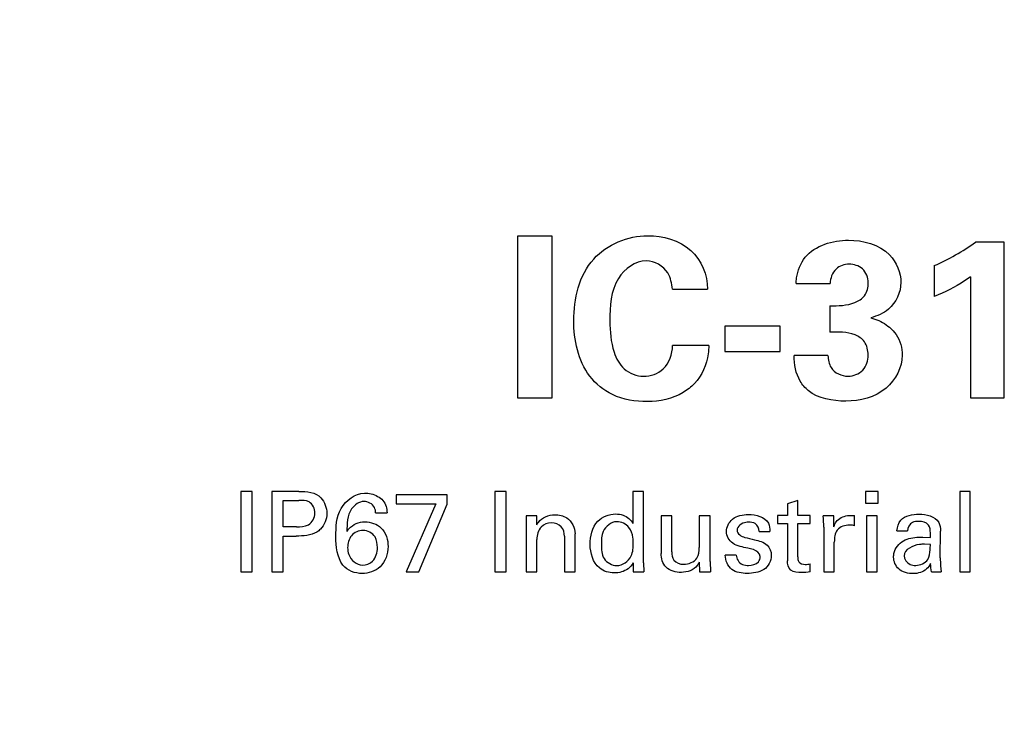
# Model space of a CAD drawing. Header units: inches. Extents: x 0 to 34, y 0 to 22.
# Tile 8 of 59: x 7.757 to 8.616, y 9.7 to 10.319. Entities that reach past the tile are written whole.
import ezdxf

# ---------------------------------------------------------------- set-up
doc = ezdxf.new("R2010")
doc.units = ezdxf.units.IN
doc.header["$LTSCALE"] = 1.87
doc.header["$MEASUREMENT"] = 0
doc.layers.get('0').update_dxf_attribs({"linetype": 'CONTINUOUS'})
doc.layers.add('DIMENSIONS', color=7, linetype='CONTINUOUS')
doc.styles.get("Standard").update_dxf_attribs({"font": 'txt', "width": 0.8})
doc.dimstyles.new('DIMSTYLE_1', dxfattribs={"dimtxt": 0.125, "dimasz": 0.18, "dimexe": 0.125, "dimexo": 0.0625, "dimgap": 0.03125, "dimtad": 0, "dimtih": 1, "dimtoh": 1, "dimdec": 3, "dimzin": 4, "dimdsep": 46, "dimtxsty": 'STANDARD', "dimblk": '_FILLED', "dimblk1": '_FILLED', "dimblk2": '_FILLED', "dimcen": 0.09, "dimadec": 0, "dimazin": 0, "dimtp": 0.001, "dimtm": 0.001, "dimtfac": 1, "dimtdec": 3, "dimtofl": 0, "dimtmove": 0, "dimatfit": 3, "dimldrblk": '_FILLED', "dimfxl": 1, "dimtolj": 1, "dimtzin": 4, "dimarcsym": 0})

# ---------------------------------------------------------------- blocks, each defined once
blk = doc.blocks.new('*D22')
at = {"layer": 'DIMENSIONS', "color": 2, "linetype": 'CONTINUOUS'}
blk.add_line((7.81197, 11.25104), (6.01238, 11.25104), dxfattribs=at)
at = {"layer": 'DIMENSIONS', "color": 2, "linetype": 'CONTINUOUS', "insert": (5.94988, 11.31354), "char_height": 0.125, "width": 1.325, "attachment_point": 3, "line_spacing_factor": 0.9}
blk.add_mtext('2.892{\\Ftxt.shx;\\W1.000000;\\H0.125000; }[73.46]', dxfattribs=at)
blk = doc.blocks.new('_FILLED')
at = {"color": 0, "linetype": 'BYBLOCK'}
blk.add_solid([(0, 0), (-1, 0.1736), (-1, -0.1736)], dxfattribs=at)
blk = doc.blocks.new('*D23')
at = {"layer": 'DIMENSIONS', "color": 2, "linetype": 'CONTINUOUS'}
blk.add_line((7.81197, 12.18204), (6.01238, 12.18204), dxfattribs=at)
at = {"layer": 'DIMENSIONS', "color": 2, "linetype": 'CONTINUOUS', "insert": (5.94988, 12.24454), "char_height": 0.125, "width": 1.325, "attachment_point": 3, "line_spacing_factor": 0.9}
blk.add_mtext('3.823{\\Ftxt.shx;\\W1.000000;\\H0.125000; }[97.11]', dxfattribs=at)
blk = doc.blocks.new('*D24')
at = {"layer": 'DIMENSIONS', "color": 2, "linetype": 'CONTINUOUS'}
blk.add_line((7.76338, 14.38141), (6.01238, 14.38141), dxfattribs=at)
at = {"layer": 'DIMENSIONS', "color": 2, "linetype": 'CONTINUOUS', "insert": (5.94988, 14.44391), "char_height": 0.125, "width": 1.725, "attachment_point": 3, "line_spacing_factor": 0.9}
blk.add_mtext('2X 6.023{\\Ftxt.shx;\\W1.000000;\\H0.125000; }[152.97]', dxfattribs=at)
blk = doc.blocks.new('*D25')
at = {"layer": 'DIMENSIONS', "color": 2, "linetype": 'CONTINUOUS'}
blk.add_line((8.46238, 15.94801), (6.01238, 15.94801), dxfattribs=at)
at = {"layer": 'DIMENSIONS', "color": 2, "linetype": 'CONTINUOUS', "insert": (5.94988, 16.01051), "char_height": 0.125, "width": 1.425, "attachment_point": 3, "line_spacing_factor": 0.9}
blk.add_mtext('7.589{\\Ftxt.shx;\\W1.000000;\\H0.125000; }[192.77]', dxfattribs=at)

msp = doc.modelspace()

# ---------------------------------------------------------------- linework, layer by layer
at = {"color": 7, "linetype": 'CONTINUOUS'}
for p, q in [((8.22157, 10.12982), (8.1914, 10.12982)), ((8.1914, 10.12982), (8.1914, 9.98877)), ((8.22157, 9.98877), (8.22157, 10.12982)), ((8.61605, 10.12457), (8.59094, 10.12457)), ((8.61605, 9.98877), (8.61605, 10.12457)), ((8.55496, 10.10414), (8.55496, 10.0771)), ((8.58667, 10.09442), (8.58667, 9.98877)), ((8.43435, 10.08838), (8.46412, 10.08838)), ((8.32641, 10.08351), (8.35716, 10.08351)), ((8.46373, 10.06893), (8.46373, 10.04616)), ((8.42035, 10.05122), (8.37211, 10.05122)), ((8.37211, 10.05122), (8.37211, 10.02924)), ((8.42035, 10.02924), (8.42035, 10.05122)), ((8.35833, 10.03429), (8.32662, 10.03429)), ((8.37211, 10.02924), (8.42035, 10.02924)), ((8.46217, 10.02573), (8.4326, 10.02573)), ((8.1914, 9.98877), (8.22157, 9.98877)), ((8.58667, 9.98877), (8.61605, 9.98877)), ((7.95977, 9.90716), (7.95003, 9.90716)), ((7.95003, 9.90716), (7.95003, 9.83693)), ((7.95977, 9.83693), (7.95977, 9.90716)), ((8.00062, 9.90716), (7.97708, 9.90716)), ((7.97708, 9.90716), (7.97708, 9.83693)), ((8.18142, 9.90716), (8.17168, 9.90716)), ((8.17168, 9.90716), (8.17168, 9.83693)), ((8.18142, 9.83693), (8.18142, 9.90716)), ((8.30113, 9.90707), (8.29199, 9.90707)), ((8.29199, 9.90707), (8.29199, 9.87915)), ((8.30113, 9.84472), (8.30113, 9.90707)), ((8.50595, 9.90697), (8.49497, 9.90697)), ((8.49497, 9.90697), (8.49497, 9.89695)), ((8.50595, 9.89695), (8.50595, 9.90697)), ((8.58629, 9.90707), (8.57713, 9.90707)), ((8.57713, 9.90707), (8.57713, 9.83693)), ((8.58629, 9.83693), (8.58629, 9.90707)), ((7.98681, 9.89928), (8.00043, 9.89928)), ((7.98681, 9.87633), (7.98681, 9.89928)), ((8.12988, 9.90424), (8.08542, 9.90424)), ((8.08542, 9.90424), (8.08542, 9.89617)), ((8.12988, 9.89608), (8.12988, 9.90424)), ((8.43583, 9.89909), (8.42678, 9.89617)), ((8.43583, 9.88596), (8.43583, 9.89909)), ((8.49497, 9.89695), (8.50595, 9.89695)), ((8.06753, 9.88829), (8.07755, 9.88829)), ((8.08542, 9.89617), (8.12005, 9.89617)), ((8.12005, 9.89617), (8.09418, 9.83693)), ((8.10517, 9.83693), (8.12988, 9.89608)), ((8.42678, 9.89617), (8.42678, 9.88596)), ((8.20806, 9.88576), (8.19892, 9.88576)), ((8.19892, 9.88576), (8.19901, 9.88012)), ((8.19901, 9.88012), (8.19901, 9.83693)), ((8.20817, 9.87788), (8.20806, 9.88576)), ((8.32593, 9.88576), (8.31659, 9.88576)), ((8.31659, 9.88576), (8.31659, 9.85297)), ((8.32593, 9.85434), (8.32593, 9.88576)), ((8.35929, 9.88576), (8.34985, 9.88576)), ((8.34985, 9.88576), (8.34985, 9.85813)), ((8.35929, 9.84607), (8.35929, 9.88576)), ((8.42678, 9.88596), (8.41813, 9.88596)), ((8.41813, 9.88596), (8.41813, 9.87925)), ((8.41813, 9.87925), (8.42678, 9.87925)), ((8.42678, 9.87925), (8.42678, 9.84665)), ((8.44672, 9.88596), (8.43583, 9.88596)), ((8.43583, 9.87925), (8.44672, 9.87925)), ((8.43583, 9.84996), (8.43583, 9.87925)), ((8.44672, 9.87925), (8.44672, 9.88596)), ((8.46724, 9.88576), (8.45801, 9.88576)), ((8.46743, 9.87633), (8.46724, 9.88576)), ((8.48543, 9.8772), (8.48543, 9.88615)), ((8.50507, 9.88576), (8.49593, 9.88576)), ((8.49593, 9.88576), (8.49593, 9.83693)), ((8.50507, 9.83693), (8.50507, 9.88576)), ((7.99838, 9.87633), (7.98681, 9.87633)), ((8.40218, 9.87223), (8.41152, 9.87223)), ((8.45848, 9.87584), (8.45848, 9.83693)), ((8.48368, 9.87759), (8.48105, 9.87769)), ((8.48543, 9.8772), (8.48368, 9.87759)), ((8.52238, 9.87272), (8.53152, 9.87272)), ((8.56012, 9.84919), (8.56052, 9.87253)), ((7.98681, 9.86815), (7.99818, 9.86815)), ((7.98681, 9.83693), (7.98681, 9.86815)), ((8.20817, 9.83693), (8.20817, 9.86505)), ((8.23219, 9.86796), (8.23219, 9.83693)), ((8.24152, 9.83693), (8.24152, 9.87011)), ((8.46773, 9.83693), (8.46773, 9.8629)), ((8.54495, 9.86728), (8.55157, 9.86699)), ((8.55157, 9.86067), (8.54632, 9.86095)), ((8.29219, 9.84472), (8.29238, 9.83693)), ((8.30113, 9.84472), (8.30154, 9.83693)), ((8.34985, 9.8453), (8.35005, 9.83693)), ((8.35929, 9.84607), (8.35959, 9.83693)), ((8.38224, 9.85143), (8.37261, 9.85143)), ((7.95003, 9.83693), (7.95977, 9.83693)), ((7.97708, 9.83693), (7.98681, 9.83693)), ((8.09418, 9.83693), (8.10517, 9.83693)), ((8.17168, 9.83693), (8.18142, 9.83693)), ((8.19901, 9.83693), (8.20817, 9.83693)), ((8.23219, 9.83693), (8.24152, 9.83693)), ((8.29238, 9.83693), (8.30154, 9.83693)), ((8.35005, 9.83693), (8.35959, 9.83693)), ((8.44672, 9.83683), (8.44672, 9.84393)), ((8.45848, 9.83693), (8.46773, 9.83693)), ((8.49593, 9.83693), (8.50507, 9.83693)), ((8.55264, 9.83693), (8.5609, 9.83693)), ((8.57713, 9.83693), (8.58629, 9.83693))]:
    msp.add_line(p, q, dxfattribs=at)
msp.add_arc((8.48021, 10.27773), 0.189, 293.29748, 305.86643, dxfattribs=at)
for points, knots in [([(8.24042, 10.05609), (8.24042, 10.07492), (8.24918, 10.11446), (8.28775, 10.13021), (8.30482, 10.13021)], [0, 0, 0, 0, 0.524525, 1, 1, 1, 1]), ([(8.30482, 10.13021), (8.3181, 10.13021), (8.34593, 10.12306), (8.35716, 10.09581), (8.35716, 10.08351)], [0, 0, 0, 0, 0.519169, 1, 1, 1, 1]), ([(8.48007, 10.12632), (8.49278, 10.12632), (8.51656, 10.12024), (8.5258, 10.09802), (8.5258, 10.08936)], [0, 0, 0, 0, 0.59467, 1, 1, 1, 1]), ([(8.43435, 10.08838), (8.43451, 10.09003), (8.43519, 10.09813), (8.43823, 10.10631), (8.44233, 10.11134)], [0, 0, 0, 0, 0.203792, 1, 1, 1, 1]), ([(8.30365, 10.10822), (8.2941, 10.10822), (8.27257, 10.09212), (8.27194, 10.06849), (8.27194, 10.0559)], [0, 0, 0, 0, 0.431409, 1, 1, 1, 1]), ([(8.32641, 10.08351), (8.32584, 10.08838), (8.32399, 10.10092), (8.31084, 10.10822), (8.30365, 10.10822)], [0, 0, 0, 0, 0.405571, 1, 1, 1, 1]), ([(8.48066, 10.10531), (8.4766, 10.10531), (8.46739, 10.10231), (8.46412, 10.09294), (8.46412, 10.08838)], [0, 0, 0, 0, 0.470485, 1, 1, 1, 1]), ([(8.49739, 10.08915), (8.49739, 10.09353), (8.49392, 10.10271), (8.48477, 10.10531), (8.48066, 10.10531)], [0, 0, 0, 0, 0.515317, 1, 1, 1, 1]), ([(8.58667, 10.09442), (8.58497, 10.09312), (8.57501, 10.0863), (8.56414, 10.08085), (8.55496, 10.0771)], [0, 0, 0, 0, 0.177133, 1, 1, 1, 1]), ([(8.46373, 10.06893), (8.47111, 10.06914), (8.48224, 10.06907), (8.49555, 10.0773), (8.49739, 10.08522), (8.49739, 10.08915)], [0, 0, 0, 0, 0.500716, 0.733192, 1, 1, 1, 1]), ([(8.5258, 10.08936), (8.5258, 10.08081), (8.51884, 10.06566), (8.50518, 10.06019), (8.49973, 10.05861)], [0, 0, 0, 0, 0.600768, 1, 1, 1, 1]), ([(8.30463, 9.98546), (8.29427, 9.98546), (8.27479, 9.98846), (8.246, 10.01195), (8.24042, 10.03931), (8.24042, 10.05609)], [0, 0, 0, 0, 0.290623, 0.529314, 1, 1, 1, 1]), ([(8.27194, 10.0559), (8.27194, 10.04672), (8.27316, 10.03177), (8.28288, 10.01212), (8.29528, 10.00764), (8.30132, 10.00764)], [0, 0, 0, 0, 0.438938, 0.710636, 1, 1, 1, 1]), ([(8.49973, 10.05861), (8.50088, 10.05824), (8.50667, 10.05642), (8.51215, 10.05339), (8.51587, 10.05025)], [0, 0, 0, 0, 0.199227, 1, 1, 1, 1]), ([(8.49719, 10.02612), (8.49719, 10.03013), (8.49558, 10.03812), (8.48232, 10.04663), (8.47113, 10.04616), (8.46373, 10.04616)], [0, 0, 0, 0, 0.271238, 0.499265, 1, 1, 1, 1]), ([(8.51587, 10.05025), (8.51804, 10.04844), (8.52438, 10.04173), (8.52696, 10.03221), (8.52696, 10.02593)], [0, 0, 0, 0, 0.311158, 1, 1, 1, 1]), ([(8.30132, 10.00764), (8.30742, 10.00764), (8.32182, 10.0123), (8.32639, 10.027), (8.32662, 10.03429)], [0, 0, 0, 0, 0.455238, 1, 1, 1, 1]), ([(8.35833, 10.03429), (8.35816, 10.03194), (8.3574, 10.0201), (8.35231, 10.00809), (8.34567, 10.00122)], [0, 0, 0, 0, 0.198059, 1, 1, 1, 1]), ([(8.44505, 9.995), (8.44227, 9.99729), (8.43474, 10.00611), (8.4326, 10.01801), (8.4326, 10.02573)], [0, 0, 0, 0, 0.318542, 1, 1, 1, 1]), ([(8.46217, 10.02573), (8.46234, 10.02207), (8.46382, 10.01233), (8.47418, 10.00764), (8.47968, 10.00764)], [0, 0, 0, 0, 0.400049, 1, 1, 1, 1]), ([(8.52696, 10.02593), (8.52696, 10.0153), (8.51465, 9.99176), (8.49007, 9.98586), (8.47774, 9.98586)], [0, 0, 0, 0, 0.463004, 1, 1, 1, 1]), ([(8.47968, 10.00764), (8.48431, 10.00764), (8.49433, 10.01138), (8.49719, 10.02146), (8.49719, 10.02612)], [0, 0, 0, 0, 0.498232, 1, 1, 1, 1]), ([(8.34567, 10.00122), (8.34275, 9.9982), (8.331, 9.98869), (8.31535, 9.98546), (8.30463, 9.98546)], [0, 0, 0, 0, 0.281841, 1, 1, 1, 1]), ([(8.0329, 9.86757), (8.0329, 9.87588), (8.03331, 9.89319), (8.04964, 9.9056), (8.05781, 9.9056)], [0, 0, 0, 0, 0.504296, 1, 1, 1, 1]), ([(8.05781, 9.9056), (8.05979, 9.9056), (8.06569, 9.90505), (8.07129, 9.90206), (8.07395, 9.89918)], [0, 0, 0, 0, 0.336873, 1, 1, 1, 1]), ([(8.01462, 9.88829), (8.01462, 9.89194), (8.01084, 9.89956), (8.00346, 9.89928), (8.00043, 9.89928)], [0, 0, 0, 0, 0.545968, 1, 1, 1, 1]), ([(8.05732, 9.8983), (8.05314, 9.8983), (8.04239, 9.89075), (8.04276, 9.87879), (8.04242, 9.87204)], [0, 0, 0, 0, 0.382115, 1, 1, 1, 1]), ([(8.06753, 9.88829), (8.06751, 9.88996), (8.06678, 9.89536), (8.06082, 9.8983), (8.05732, 9.8983)], [0, 0, 0, 0, 0.322187, 1, 1, 1, 1]), ([(7.99838, 9.87633), (8.00194, 9.87633), (8.01017, 9.87605), (8.01462, 9.88437), (8.01462, 9.88829)], [0, 0, 0, 0, 0.475197, 1, 1, 1, 1]), ([(8.04242, 9.87204), (8.04305, 9.87295), (8.04647, 9.87798), (8.05313, 9.8806), (8.0581, 9.8806)], [0, 0, 0, 0, 0.181302, 1, 1, 1, 1]), ([(8.0581, 9.8806), (8.0632, 9.8806), (8.07489, 9.87671), (8.07842, 9.86476), (8.07842, 9.85901)], [0, 0, 0, 0, 0.469732, 1, 1, 1, 1]), ([(8.20817, 9.87788), (8.20857, 9.87865), (8.21156, 9.88403), (8.21856, 9.88673), (8.22382, 9.88673)], [0, 0, 0, 0, 0.142134, 1, 1, 1, 1]), ([(8.2209, 9.87963), (8.21772, 9.87963), (8.2102, 9.87673), (8.20817, 9.86893), (8.20817, 9.86505)], [0, 0, 0, 0, 0.450841, 1, 1, 1, 1]), ([(8.22382, 9.88673), (8.22743, 9.88673), (8.2368, 9.88508), (8.24152, 9.87533), (8.24152, 9.87011)], [0, 0, 0, 0, 0.408421, 1, 1, 1, 1]), ([(8.25474, 9.86076), (8.25474, 9.86789), (8.25779, 9.88207), (8.27129, 9.88741), (8.27683, 9.88741)], [0, 0, 0, 0, 0.562835, 1, 1, 1, 1]), ([(8.27788, 9.8806), (8.27305, 9.8806), (8.26459, 9.87355), (8.26447, 9.86477), (8.26447, 9.86106)], [0, 0, 0, 0, 0.565867, 1, 1, 1, 1]), ([(8.27683, 9.88741), (8.27906, 9.88741), (8.28513, 9.88677), (8.29013, 9.88239), (8.29199, 9.87915)], [0, 0, 0, 0, 0.374652, 1, 1, 1, 1]), ([(8.37359, 9.87214), (8.37359, 9.87614), (8.37831, 9.88524), (8.38788, 9.88692), (8.39266, 9.88692)], [0, 0, 0, 0, 0.455182, 1, 1, 1, 1]), ([(8.39275, 9.88021), (8.39204, 9.88021), (8.38796, 9.88018), (8.38284, 9.87668), (8.38284, 9.87321)], [0, 0, 0, 0, 0.17005, 1, 1, 1, 1]), ([(8.40218, 9.87223), (8.40228, 9.87475), (8.39984, 9.87999), (8.39482, 9.88021), (8.39275, 9.88021)], [0, 0, 0, 0, 0.549591, 1, 1, 1, 1]), ([(8.46743, 9.87633), (8.46782, 9.87786), (8.46999, 9.88283), (8.47546, 9.88544), (8.47911, 9.88596)], [0, 0, 0, 0, 0.29971, 1, 1, 1, 1]), ([(8.54135, 9.881), (8.53951, 9.881), (8.53455, 9.88064), (8.53168, 9.87555), (8.53152, 9.87272)], [0, 0, 0, 0, 0.393918, 1, 1, 1, 1]), ([(8.01939, 9.87419), (8.01846, 9.87325), (8.01259, 9.86843), (8.00433, 9.86815), (7.99818, 9.86815)], [0, 0, 0, 0, 0.177303, 1, 1, 1, 1]), ([(8.05653, 9.87312), (8.05282, 9.87312), (8.04498, 9.86961), (8.04312, 9.86168), (8.04312, 9.85803)], [0, 0, 0, 0, 0.503999, 1, 1, 1, 1]), ([(8.06909, 9.85813), (8.06909, 9.8613), (8.0683, 9.86897), (8.06051, 9.87312), (8.05653, 9.87312)], [0, 0, 0, 0, 0.443612, 1, 1, 1, 1]), ([(8.29229, 9.86202), (8.29229, 9.86361), (8.29208, 9.86834), (8.29054, 9.87314), (8.2886, 9.87564)], [0, 0, 0, 0, 0.33439, 1, 1, 1, 1]), ([(8.39236, 9.85755), (8.38784, 9.85858), (8.37882, 9.85948), (8.37359, 9.86825), (8.37359, 9.87214)], [0, 0, 0, 0, 0.544092, 1, 1, 1, 1]), ([(8.48105, 9.87769), (8.47721, 9.87769), (8.46849, 9.8751), (8.46773, 9.86652), (8.46773, 9.8629)], [0, 0, 0, 0, 0.515039, 1, 1, 1, 1]), ([(8.55157, 9.86699), (8.55157, 9.8683), (8.55158, 9.87188), (8.55131, 9.87595), (8.54982, 9.87778)], [0, 0, 0, 0, 0.357133, 1, 1, 1, 1]), ([(8.27788, 9.84238), (8.28293, 9.84238), (8.29213, 9.84899), (8.29229, 9.85823), (8.29229, 9.86202)], [0, 0, 0, 0, 0.570966, 1, 1, 1, 1]), ([(8.38973, 9.86699), (8.39251, 9.86633), (8.39904, 9.86471), (8.40617, 9.863), (8.4091, 9.86027)], [0, 0, 0, 0, 0.41657, 1, 1, 1, 1]), ([(8.51946, 9.84977), (8.51946, 9.85088), (8.51995, 9.85656), (8.52406, 9.86177), (8.52802, 9.86407)], [0, 0, 0, 0, 0.19383, 1, 1, 1, 1]), ([(8.52802, 9.86407), (8.53203, 9.86629), (8.53803, 9.86713), (8.54376, 9.86728), (8.54495, 9.86728)], [0, 0, 0, 0, 0.794749, 1, 1, 1, 1]), ([(8.04312, 9.85803), (8.04312, 9.85599), (8.04385, 9.84891), (8.05103, 9.84286), (8.05604, 9.84286)], [0, 0, 0, 0, 0.289876, 1, 1, 1, 1]), ([(8.07842, 9.85901), (8.07842, 9.85268), (8.074, 9.8397), (8.06126, 9.83546), (8.05566, 9.83546)], [0, 0, 0, 0, 0.53083, 1, 1, 1, 1]), ([(8.05604, 9.84286), (8.0592, 9.84286), (8.06694, 9.84582), (8.06909, 9.85396), (8.06909, 9.85813)], [0, 0, 0, 0, 0.43098, 1, 1, 1, 1]), ([(8.27574, 9.83595), (8.27119, 9.83595), (8.25857, 9.83977), (8.25474, 9.85344), (8.25474, 9.86076)], [0, 0, 0, 0, 0.383494, 1, 1, 1, 1]), ([(8.26447, 9.86106), (8.26447, 9.85678), (8.26475, 9.84756), (8.27372, 9.84238), (8.27788, 9.84238)], [0, 0, 0, 0, 0.506976, 1, 1, 1, 1]), ([(8.32593, 9.85434), (8.32593, 9.85188), (8.32654, 9.84556), (8.3332, 9.84355), (8.33634, 9.84355)], [0, 0, 0, 0, 0.439434, 1, 1, 1, 1]), ([(8.40306, 9.85026), (8.40306, 9.85311), (8.39816, 9.85662), (8.39395, 9.85719), (8.39236, 9.85755)], [0, 0, 0, 0, 0.635816, 1, 1, 1, 1]), ([(8.54632, 9.86095), (8.54488, 9.86095), (8.53825, 9.86106), (8.5287, 9.85653), (8.5287, 9.85103)], [0, 0, 0, 0, 0.207409, 1, 1, 1, 1]), ([(8.54923, 9.84782), (8.55075, 9.85029), (8.55145, 9.85486), (8.55152, 9.85919), (8.55157, 9.86067)], [0, 0, 0, 0, 0.663399, 1, 1, 1, 1]), ([(8.33429, 9.83644), (8.32958, 9.83644), (8.31948, 9.83888), (8.31659, 9.84876), (8.31659, 9.85297)], [0, 0, 0, 0, 0.5283, 1, 1, 1, 1]), ([(8.34985, 9.8453), (8.34935, 9.84432), (8.34639, 9.83889), (8.33934, 9.83644), (8.33429, 9.83644)], [0, 0, 0, 0, 0.178403, 1, 1, 1, 1]), ([(8.39168, 9.83557), (8.3871, 9.83557), (8.377, 9.83689), (8.37257, 9.84689), (8.37261, 9.85143)], [0, 0, 0, 0, 0.502235, 1, 1, 1, 1]), ([(8.38224, 9.85143), (8.38216, 9.84824), (8.38593, 9.84281), (8.39112, 9.84257), (8.39296, 9.84257)], [0, 0, 0, 0, 0.635432, 1, 1, 1, 1]), ([(8.43914, 9.83625), (8.43595, 9.83625), (8.42869, 9.83658), (8.42678, 9.84374), (8.42678, 9.84665)], [0, 0, 0, 0, 0.522846, 1, 1, 1, 1]), ([(8.43583, 9.84996), (8.43583, 9.84855), (8.43598, 9.8446), (8.4403, 9.84345), (8.44235, 9.84345)], [0, 0, 0, 0, 0.407501, 1, 1, 1, 1]), ([(8.53669, 9.83537), (8.5322, 9.83537), (8.52311, 9.83733), (8.51946, 9.84606), (8.51946, 9.84977)], [0, 0, 0, 0, 0.547216, 1, 1, 1, 1]), ([(8.5287, 9.85103), (8.5287, 9.84799), (8.53224, 9.84298), (8.53712, 9.84257), (8.53882, 9.84257)], [0, 0, 0, 0, 0.641499, 1, 1, 1, 1]), ([(8.56012, 9.84919), (8.56012, 9.84867), (8.56022, 9.84458), (8.56041, 9.84048), (8.5609, 9.83693)], [0, 0, 0, 0, 0.126113, 1, 1, 1, 1]), ([(8.55176, 9.84423), (8.5508, 9.84247), (8.54726, 9.83738), (8.54073, 9.83537), (8.53669, 9.83537)], [0, 0, 0, 0, 0.331011, 1, 1, 1, 1])]:
    msp.add_open_spline(points, degree=3, knots=knots, dxfattribs=at)
for points in [[(8.44233, 10.11134), (8.45092, 10.1218), (8.46654, 10.12632), (8.48007, 10.12632)], [(8.47774, 9.98586), (8.46643, 9.98586), (8.45389, 9.98794), (8.44505, 9.995)], [(8.00062, 9.90716), (8.00728, 9.90716), (8.01526, 9.90641), (8.01977, 9.90152)], [(8.01977, 9.90152), (8.02317, 9.89805), (8.02493, 9.89275), (8.02493, 9.8879)], [(8.07395, 9.89918), (8.07644, 9.89628), (8.07739, 9.89211), (8.07755, 9.88829)], [(8.02493, 9.8879), (8.02493, 9.88297), (8.02288, 9.87767), (8.01939, 9.87419)], [(8.22956, 9.87633), (8.22733, 9.87847), (8.22399, 9.87963), (8.2209, 9.87963)], [(8.2886, 9.87564), (8.2862, 9.87876), (8.28182, 9.8806), (8.27788, 9.8806)], [(8.39266, 9.88692), (8.39905, 9.88692), (8.4074, 9.88506), (8.41026, 9.87934)], [(8.41026, 9.87934), (8.41127, 9.87716), (8.41152, 9.87464), (8.41152, 9.87223)], [(8.45848, 9.87584), (8.45848, 9.87915), (8.4583, 9.88246), (8.45801, 9.88576)], [(8.47911, 9.88596), (8.4812, 9.88625), (8.48333, 9.88628), (8.48543, 9.88615)], [(8.52238, 9.87272), (8.52276, 9.87599), (8.52365, 9.87947), (8.52578, 9.88197)], [(8.52578, 9.88197), (8.5295, 9.88607), (8.53601, 9.88722), (8.54154, 9.88722)], [(8.54982, 9.87778), (8.54798, 9.88018), (8.54437, 9.881), (8.54135, 9.881)], [(8.54154, 9.88722), (8.5478, 9.88722), (8.55594, 9.88554), (8.55886, 9.88002)], [(8.55886, 9.88002), (8.56006, 9.87776), (8.56052, 9.87509), (8.56052, 9.87253)], [(8.23219, 9.86796), (8.23219, 9.87089), (8.23163, 9.87426), (8.22956, 9.87633)], [(8.38284, 9.87321), (8.38284, 9.87012), (8.38674, 9.86779), (8.38973, 9.86699)], [(8.03903, 9.84276), (8.03392, 9.84958), (8.0329, 9.85905), (8.0329, 9.86757)], [(8.34782, 9.84899), (8.3496, 9.85155), (8.34985, 9.85501), (8.34985, 9.85813)], [(8.4091, 9.86027), (8.41148, 9.85805), (8.41278, 9.85448), (8.41278, 9.85122)], [(8.29219, 9.84472), (8.29109, 9.84275), (8.28967, 9.84085), (8.28781, 9.83956)], [(8.33634, 9.84355), (8.34057, 9.84355), (8.34545, 9.84548), (8.34782, 9.84899)], [(8.39296, 9.84257), (8.39599, 9.84257), (8.39961, 9.84331), (8.4015, 9.84568)], [(8.4015, 9.84568), (8.40248, 9.84696), (8.40306, 9.84865), (8.40306, 9.85026)], [(8.41278, 9.85122), (8.41278, 9.84655), (8.41014, 9.84133), (8.40617, 9.83887)], [(8.53882, 9.84257), (8.5427, 9.84257), (8.5471, 9.84457), (8.54923, 9.84782)], [(8.05566, 9.83546), (8.04961, 9.83546), (8.04273, 9.83797), (8.03903, 9.84276)], [(8.28781, 9.83956), (8.28435, 9.83719), (8.27994, 9.83595), (8.27574, 9.83595)], [(8.40617, 9.83887), (8.40194, 9.83628), (8.39663, 9.83557), (8.39168, 9.83557)], [(8.44672, 9.83683), (8.44423, 9.83638), (8.44167, 9.83625), (8.43914, 9.83625)], [(8.44235, 9.84345), (8.44382, 9.84345), (8.4453, 9.84358), (8.44672, 9.84393)], [(8.55264, 9.83693), (8.55198, 9.83929), (8.55176, 9.84178), (8.55176, 9.84423)]]:
    msp.add_open_spline(points, degree=3, dxfattribs=at)

# ---------------------------------------------------------------- dimensions: what is measured, and where the dimension line sits
at = {"layer": 'DIMENSIONS', "color": 2, "linetype": 'CONTINUOUS'}
for feature_location, offset, origin, picture, middle in [((8.46238, 15.94801), (-2.45, 0), (8.52488, 8.35881), '*D25', (5.23738, 15.94801)), ((7.81197, 12.18204), (-1.79959, 0), (7.87447, 8.35881), '*D23', (5.28738, 12.18204)), ((7.81197, 11.25104), (-1.79959, 0), (7.87447, 8.35881), '*D22', (5.28738, 11.25104))]:
    dim = msp.add_ordinate_dim(feature_location=feature_location, offset=offset, dtype=0, origin=origin, dimstyle='DIMSTYLE_1', dxfattribs=at)
    dim.commit()
    dim.dimension.update_dxf_attribs({"geometry": picture, "text_midpoint": middle})
dim = msp.add_ordinate_dim(feature_location=(7.76338, 14.38141), offset=(-1.751, 0), dtype=0, origin=(7.82588, 8.35881), text='2X <>', dimstyle='DIMSTYLE_1', dxfattribs=at)
dim.commit()
dim.dimension.update_dxf_attribs({"geometry": '*D24', "text_midpoint": (5.08738, 14.38141)})

doc.saveas('drawing.dxf')
